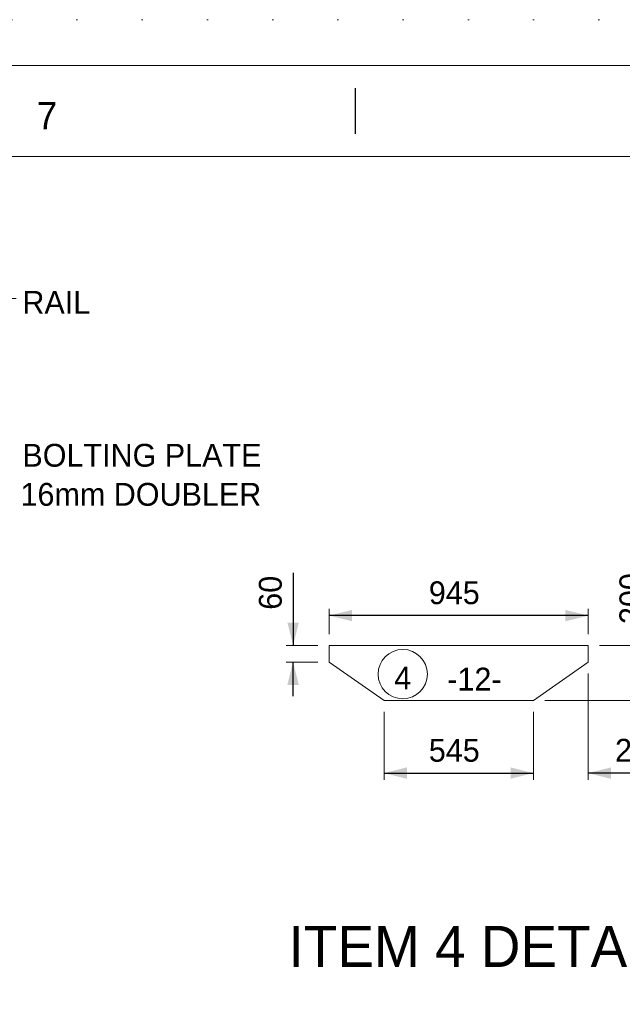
# Model space of a CAD drawing. Header units: millimetres. Extents: x -91343 to -63338, y -767328 to -747548.
# Tile 20 of 42: x -76315 to -74116, y -751139 to -747548. Entities that reach past the tile are written whole.
import ezdxf
from ezdxf.enums import TextEntityAlignment as Align

# ---------------------------------------------------------------- set-up
doc = ezdxf.new("R2010")
doc.units = ezdxf.units.MM
doc.header["$MEASUREMENT"] = 0
doc.linetypes.add('DGN Style 1', pattern=[238.072395, 0.396127, -237.676268])
doc.linetypes.add('DGN Style 5', pattern=[277.288979, 118.838134, -158.450845])
doc.styles.add('Style-ENGINEERING', font='ENGINEERING.shx')
doc.styles.add('Style-ENGINEERING_0', font='ENGINEERING.shx')
doc.dimstyles.new('MetricMM', dxfattribs={"dimtxt": 3, "dimasz": 3, "dimexe": 1.5, "dimexo": 1.5, "dimgap": 1.5, "dimtad": 1, "dimdec": 0, "dimzin": 7, "dimtxsty": 'Style-ENGINEERING_0', "dimcen": 0.09, "dimclrd": 1, "dimclre": 1, "dimclrt": 7, "dimadec": 0, "dimazin": 3, "dimtfac": 1, "dimtdec": 0, "dimtofl": 0, "dimtmove": 0, "dimatfit": 3, "dimfxl": 1, "dimtzin": 7, "dimlwd": -1, "dimlwe": 0, "dimarcsym": 0})

# ---------------------------------------------------------------- blocks, each defined once
blk = doc.blocks.new('*U570')
blk.add_line((67.54, 284.53), (67.54, 289.53))
at = {"color": 7, "linetype": 'Continuous', "lineweight": 0, "flags": 128}
blk.add_lwpolyline([(-415.55, 292.03), (415.45, 292.03), (415.45, -291.97), (-415.55, -291.97), (-415.55, 292.03)], close=True, dxfattribs=at)
at = {"color": 7, "linetype": 'Continuous', "lineweight": 13, "flags": 128}
blk.add_lwpolyline([(-405.55, 282.03), (405.45, 282.03), (405.45, -281.97), (-405.55, -281.97), (-405.55, 282.03)], close=True, dxfattribs=at)
at = {"insert": (33.74, 286.53), "char_height": 3, "attachment_point": 5, "line_spacing_factor": 1.2, "style": 'Style-ENGINEERING'}
blk.add_mtext('7', dxfattribs=at)
blk = doc.blocks.new('*D748')
at = {"color": 1, "linetype": 'Continuous', "lineweight": 0, "transparency": 16777216}
for p, q in [((2154.6, 7649.1), (2154.6, 7741.8)), ((3099.6, 7649.1), (3099.6, 7741.8))]:
    blk.add_line(p, q, dxfattribs=at)
at = {"color": 1, "linetype": 'Continuous', "transparency": 16777216}
blk.add_line((3099.6, 7716.8), (2154.6, 7716.8), dxfattribs=at)
at = {"color": 1, "linetype": 'Continuous', "lineweight": 0, "transparency": 16777216}
blk.add_solid([(2237.9, 7696), (2154.6, 7716.8), (2237.9, 7737.6)], dxfattribs=at)
at = {"color": 1, "linetype": 'Continuous', "lineweight": 0, "transparency": 16777216, "extrusion": (0, 0, -1)}
blk.add_solid([(-3016.4, 7737.6), (-3099.6, 7716.8), (-3016.4, 7696)], dxfattribs=at)
at = {"layer": 'Defpoints', "color": 7, "linetype": 'Continuous', "lineweight": 0, "transparency": 16777216}
for p in [(2154.6, 7716.8), (2627.1, 7716.8), (2154.6, 7607.5), (3099.6, 7607.5)]:
    blk.add_point(p, dxfattribs=at)
at = {"color": 7, "linetype": 'Continuous', "lineweight": 0, "transparency": 16777216, "style": 'Style-ENGINEERING'}
blk.add_text('945', height=83.25, dxfattribs=at).set_placement((2518, 7800.1), align=Align.MIDDLE_LEFT)
blk = doc.blocks.new('*D749')
at = {"color": 1, "linetype": 'Continuous', "transparency": 16777216}
for p, q in [((2022.7, 7872.5), (2022.7, 7607.5)), ((2022.7, 7422.6), (2022.7, 7547.5))]:
    blk.add_line(p, q, dxfattribs=at)
at = {"color": 1, "linetype": 'Continuous', "lineweight": 0, "transparency": 16777216}
for p, q in [((2113, 7607.5), (1997.7, 7607.5)), ((2113, 7547.5), (1997.7, 7547.5))]:
    blk.add_line(p, q, dxfattribs=at)
blk.add_solid([(2043.5, 7690.7), (2022.7, 7607.5), (2001.9, 7690.7)], dxfattribs=at)
at = {"color": 1, "linetype": 'Continuous', "lineweight": 0, "transparency": 16777216, "extrusion": (0, 0, -1)}
blk.add_solid([(-2001.9, 7464.2), (-2022.7, 7547.5), (-2043.5, 7464.2)], dxfattribs=at)
at = {"layer": 'Defpoints', "color": 7, "linetype": 'Continuous', "lineweight": 0, "transparency": 16777216}
for p in [(2022.7, 7805.3), (2022.7, 7607.5), (2154.6, 7607.5), (2154.6, 7547.5)]:
    blk.add_point(p, dxfattribs=at)
at = {"color": 7, "linetype": 'Continuous', "lineweight": 0, "transparency": 16777216, "style": 'Style-ENGINEERING'}
blk.add_text('60', height=83.25, rotation=90, dxfattribs=at).set_placement((1939.5, 7738.1), align=Align.MIDDLE_LEFT)
blk = doc.blocks.new('*D750')
at = {"color": 1, "linetype": 'Continuous', "lineweight": 0, "transparency": 16777216}
for p, q in [((2354.6, 7365.8), (2354.6, 7117.4)), ((2899.6, 7365.8), (2899.6, 7117.4))]:
    blk.add_line(p, q, dxfattribs=at)
at = {"color": 1, "linetype": 'Continuous', "transparency": 16777216}
blk.add_line((2354.6, 7142.4), (2899.6, 7142.4), dxfattribs=at)
at = {"color": 1, "linetype": 'Continuous', "lineweight": 0, "transparency": 16777216}
blk.add_solid([(2437.9, 7121.6), (2354.6, 7142.4), (2437.9, 7163.2)], dxfattribs=at)
at = {"color": 1, "linetype": 'Continuous', "lineweight": 0, "transparency": 16777216, "extrusion": (0, 0, -1)}
blk.add_solid([(-2816.4, 7163.2), (-2899.6, 7142.4), (-2816.4, 7121.6)], dxfattribs=at)
at = {"layer": 'Defpoints', "color": 7, "linetype": 'Continuous', "lineweight": 0, "transparency": 16777216}
for p in [(2354.6, 7407.5), (2899.6, 7407.5), (2627.1, 7142.4), (2899.6, 7142.4)]:
    blk.add_point(p, dxfattribs=at)
at = {"color": 7, "linetype": 'Continuous', "lineweight": 0, "transparency": 16777216, "style": 'Style-ENGINEERING'}
blk.add_text('545', height=83.25, dxfattribs=at).set_placement((2518, 7225.6), align=Align.MIDDLE_LEFT)
blk = doc.blocks.new('*D751')
at = {"color": 1, "linetype": 'Continuous', "lineweight": 0, "transparency": 16777216}
for p, q in [((3099.6, 7505.8), (3099.6, 7117.4)), ((2899.6, 7365.8), (2899.6, 7117.4))]:
    blk.add_line(p, q, dxfattribs=at)
at = {"color": 1, "linetype": 'Continuous', "transparency": 16777216}
for p, q in [((2774.8, 7142.4), (2899.6, 7142.4)), ((3415.7, 7142.4), (3099.6, 7142.4))]:
    blk.add_line(p, q, dxfattribs=at)
at = {"color": 1, "linetype": 'Continuous', "lineweight": 0, "transparency": 16777216, "extrusion": (0, 0, -1)}
blk.add_solid([(-2816.4, 7163.2), (-2899.6, 7142.4), (-2816.4, 7121.6)], dxfattribs=at)
at = {"color": 1, "linetype": 'Continuous', "lineweight": 0, "transparency": 16777216}
blk.add_solid([(3182.9, 7121.6), (3099.6, 7142.4), (3182.9, 7163.2)], dxfattribs=at)
at = {"layer": 'Defpoints', "color": 7, "linetype": 'Continuous', "lineweight": 0, "transparency": 16777216}
for p in [(3099.6, 7547.5), (2899.6, 7407.5), (3099.6, 7142.4), (3306.6, 7142.4)]:
    blk.add_point(p, dxfattribs=at)
at = {"color": 7, "linetype": 'Continuous', "lineweight": 0, "transparency": 16777216, "style": 'Style-ENGINEERING'}
blk.add_text('200', height=83.25, dxfattribs=at).set_placement((3197.5, 7225.6), align=Align.MIDDLE_LEFT)
blk = doc.blocks.new('*D752')
at = {"color": 1, "linetype": 'Continuous', "transparency": 16777216}
for p, q in [((3338.3, 7904.2), (3338.3, 7607.5)), ((3338.3, 7282.6), (3338.3, 7407.5))]:
    blk.add_line(p, q, dxfattribs=at)
at = {"color": 1, "linetype": 'Continuous', "lineweight": 0, "transparency": 16777216}
for p, q in [((3141.3, 7607.5), (3363.3, 7607.5)), ((2941.3, 7407.5), (3363.3, 7407.5))]:
    blk.add_line(p, q, dxfattribs=at)
blk.add_solid([(3359.1, 7690.7), (3338.3, 7607.5), (3317.5, 7690.7)], dxfattribs=at)
at = {"color": 1, "linetype": 'Continuous', "lineweight": 0, "transparency": 16777216, "extrusion": (0, 0, -1)}
blk.add_solid([(-3317.5, 7324.2), (-3338.3, 7407.5), (-3359.1, 7324.2)], dxfattribs=at)
at = {"layer": 'Defpoints', "color": 7, "linetype": 'Continuous', "lineweight": 0, "transparency": 16777216}
for p in [(3338.3, 7795), (3099.6, 7607.5), (2899.6, 7407.5), (3338.3, 7407.5)]:
    blk.add_point(p, dxfattribs=at)
at = {"color": 7, "linetype": 'Continuous', "lineweight": 0, "transparency": 16777216, "style": 'Style-ENGINEERING'}
blk.add_text('200', height=83.25, rotation=90, dxfattribs=at).set_placement((3255.1, 7685.9), align=Align.MIDDLE_LEFT)
blk = doc.blocks.new('*U804')
at = {"color": 1, "linetype": 'Continuous'}
for p, q in [((-196.2, -51.3), (-5, 28.9)), ((-341.4, -112.1), (-242.2, -70.5))]:
    blk.add_line(p, q, dxfattribs=at)
at = {"color": 7, "linetype": 'Continuous', "lineweight": 0}
blk.add_line((-5, 28.9), (20, 28.9), dxfattribs=at)
at = {"color": 1, "linetype": 'Continuous', "lineweight": 0}
blk.add_solid([(-272.7, -60.8), (-341.4, -112.1), (-256.6, -99.2)], dxfattribs=at)
at = {"color": 7, "linetype": 'DGN Style 5', "lineweight": 0, "insert": (43, 15), "char_height": 83.25, "attachment_point": 4, "line_spacing_factor": 0.6, "style": 'Style-ENGINEERING'}
blk.add_mtext('RAIL', dxfattribs=at)
blk = doc.blocks.new('*U569')
at = {"color": 7, "linetype": 'DGN Style 1', "lineweight": 0, "flags": 128}
blk.add_lwpolyline([(-14002.69, 9890.07), (14002.61, 9890.07), (14002.61, -9890.13), (-14002.69, -9890.13), (-14002.69, 9890.07)], close=True, dxfattribs=at)
at = {"color": 7, "linetype": 'Continuous', "lineweight": 0, "flags": 128}
blk.add_lwpolyline([(2154.65, 7547.46), (2354.65, 7407.46), (2899.65, 7407.45), (3099.65, 7547.45), (3099.65, 7607.45), (2154.65, 7607.46), (2154.65, 7547.46)], close=True, dxfattribs=at)
at = {"color": 7, "linetype": 'Continuous', "lineweight": 13}
blk.add_circle((2422.79, 7503.26), 90, dxfattribs=at)
at = {"xscale": 33.30000000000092, "yscale": 33.30000000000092, "zscale": 33.30000000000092}
blk.add_blockref('*U570', (1.52, -1.02), dxfattribs=at)
at = {"color": 1, "linetype": 'Continuous', "lineweight": 0}
blk.add_blockref('*U804', (991.85, 8844.1), dxfattribs=at)
at = {"color": 7, "linetype": 'DGN Style 5', "lineweight": 0, "char_height": 83.25, "line_spacing_factor": 0.6, "style": 'Style-ENGINEERING'}
for s, insert, attachment_point in [('BOLTING PLATE', (1034.89, 8300.91), 4), ('16mm DOUBLER', (1027.95, 8158.47), 4), ('4', (2422.79, 7489.38), 5), ('-12-', (2585.45, 7485.15), 4)]:
    blk.add_mtext(s, dxfattribs=dict(at, insert=insert, attachment_point=attachment_point))
at = {"color": 7, "lineweight": 13, "insert": (2707.53, 6510.35), "char_height": 149.85, "width": 7044.4368, "attachment_point": 5, "line_spacing_factor": 0.9, "style": 'Style-ENGINEERING'}
blk.add_mtext('ITEM 4 DETAIL', dxfattribs=at)
at = {"color": 1, "linetype": 'Continuous'}
for base, p1, p2, angle, picture, middle in [((3338.32, 7407.45), (3099.65, 7607.45), (2899.65, 7407.45), 270, '*D752', (3338.32, 7795.05)), ((2022.72, 7607.46), (2154.65, 7547.46), (2154.65, 7607.46), 90, '*D749', (2022.72, 7805.33))]:
    dim = blk.add_linear_dim(base=base, p1=p1, p2=p2, angle=angle, text='\\FSTANDARD;<>', dimstyle='MetricMM', override={"dimtxt": 83.25, "dimasz": 83.25, "dimexe": 24.975, "dimexo": 41.625, "dimgap": 41.625}, dxfattribs=at)
    dim.commit()
    dim.dimension.update_dxf_attribs({"geometry": picture, "text_midpoint": middle, "dimtype": 128})
dim = blk.add_linear_dim(base=(2154.65, 7716.81), p1=(3099.65, 7607.45), p2=(2154.65, 7607.46), angle=180, text='\\FSTANDARD;<>', dimstyle='MetricMM', override={"dimtxt": 83.25, "dimasz": 83.25, "dimexe": 24.975, "dimexo": 41.625, "dimgap": 41.625}, dxfattribs=at)
dim.commit()
dim.dimension.update_dxf_attribs({"geometry": '*D748', "text_midpoint": (2627.15, 7716.81)})
dim = blk.add_linear_dim(base=(3099.65, 7142.39), p1=(2899.65, 7407.45), p2=(3099.65, 7547.45), text='\\FSTANDARD;<>', dimstyle='MetricMM', override={"dimtxt": 83.25, "dimasz": 83.25, "dimexe": 24.975, "dimexo": 41.625, "dimgap": 41.625}, dxfattribs=at)
dim.commit()
dim.dimension.update_dxf_attribs({"geometry": '*D751', "text_midpoint": (3306.61, 7142.39), "dimtype": 128})
dim = blk.add_linear_dim(base=(2899.65, 7142.39), p1=(2354.65, 7407.46), p2=(2899.65, 7407.45), text='\\FSTANDARD;<>', dimstyle='MetricMM', override={"dimtxt": 83.25, "dimasz": 83.25, "dimexe": 24.975, "dimexo": 41.625, "dimgap": 41.625}, dxfattribs=at)
dim.commit()
dim.dimension.update_dxf_attribs({"geometry": '*D750', "text_midpoint": (2627.15, 7142.39)})

msp = doc.modelspace()

# ---------------------------------------------------------------- block references
at = {"color": 7, "linetype": 'Continuous', "lineweight": 13}
msp.add_blockref('*U569', (-77340.2, -757437.75), dxfattribs=at)

doc.saveas('drawing.dxf')
